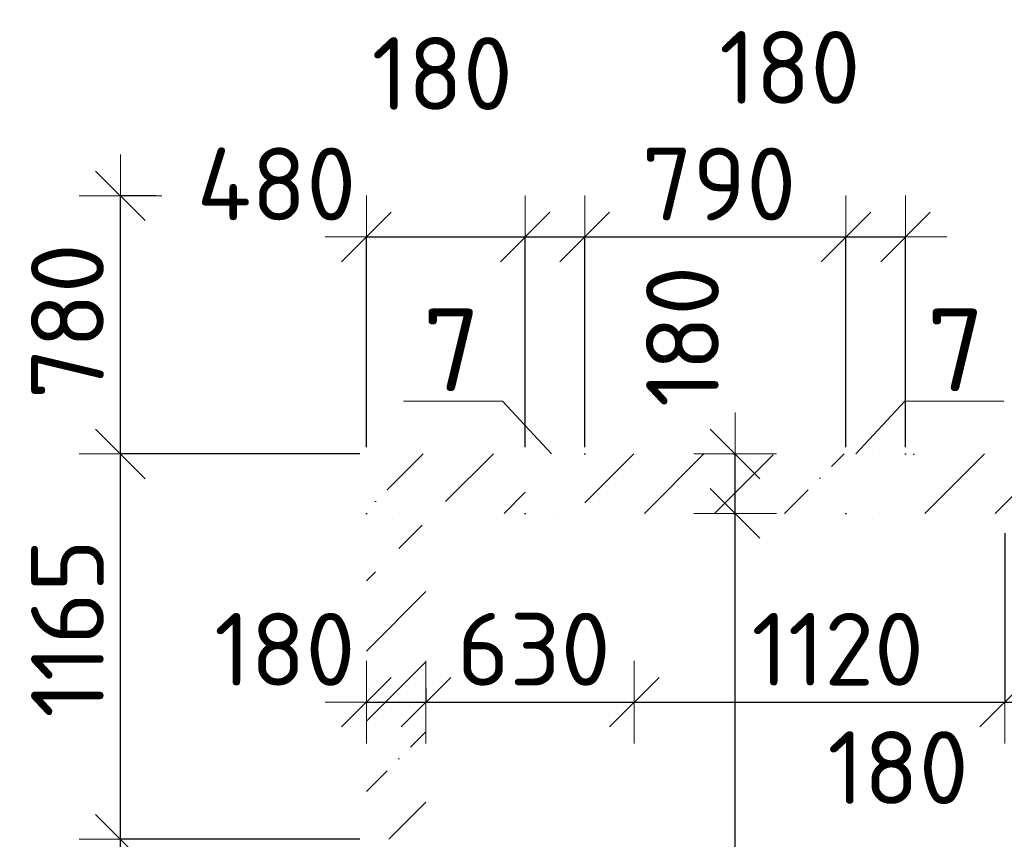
# Model space of a CAD drawing. Header units: millimetres. Extents: x 24002 to 102045, y -250 to 61883.
# Tile 5 of 31: x 33962 to 36939, y 11955 to 14432. Entities that reach past the tile are written whole.
import ezdxf

# ---------------------------------------------------------------- set-up
doc = ezdxf.new("R2010")
doc.units = ezdxf.units.MM
doc.header["$PDMODE"] = 65
doc.linetypes.add('______9', pattern=[100, 0, -100])
for name, color, linetype, lineweight in [('Standard', 7, 'Continuous', 25), ('Ограждение_ 2D надпись', 7, 'Continuous', 13), ('Размерная линия_ общее', 7, 'Continuous', 13), ('Стена_ общее', 7, 'Continuous', 35)]:
    doc.layers.add(name, color=color, linetype=linetype, lineweight=lineweight)
doc.styles.add('ISOCPEUR', font='ISOCPEUR')
doc.dimstyles.new('DIMSTYLE_12', dxfattribs={"dimtxt": 220, "dimasz": 250, "dimexe": 0, "dimexo": 0, "dimgap": 110, "dimtad": 2, "dimdec": 0, "dimrnd": 5, "dimzin": 12, "dimdsep": 46, "dimtxsty": 'ISOCPEUR', "dimblk1": 'ALL_ML_STRICH', "dimblk2": 'ALL_ML_STRICH', "dimsah": 1, "dimcen": 0, "dimclrd": 7, "dimclre": 256, "dimclrt": 7, "dimadec": 0, "dimazin": 0, "dimtfac": 1, "dimtdec": 0, "dimtix": 1, "dimtmove": 2, "dimatfit": 3, "dimfxl": 0, "dimtzin": 0, "dimlwd": 0, "dimlwe": -3, "dimarcsym": 0})
doc.dimstyles.new('DIMSTYLE_13', dxfattribs={"dimtxt": 220, "dimasz": 250, "dimexe": 0, "dimexo": 0, "dimgap": 110, "dimtad": 0, "dimdec": 0, "dimrnd": 5, "dimzin": 12, "dimdsep": 46, "dimtxsty": 'ISOCPEUR', "dimblk1": 'ALL_ML_STRICH', "dimblk2": 'ALL_ML_STRICH', "dimsah": 1, "dimcen": 0, "dimclrd": 7, "dimclre": 256, "dimclrt": 7, "dimadec": 0, "dimazin": 0, "dimtfac": 1, "dimtdec": 0, "dimtix": 1, "dimtmove": 2, "dimatfit": 3, "dimfxl": 0, "dimtvp": 1.2, "dimtzin": 0, "dimlwd": 0, "dimlwe": -3, "dimarcsym": 0})
doc.dimstyles.new('DIMSTYLE_9', dxfattribs={"dimtxt": 220, "dimasz": 250, "dimexe": 0, "dimexo": 0, "dimgap": 110, "dimtad": 2, "dimdec": 0, "dimrnd": 5, "dimzin": 12, "dimdsep": 46, "dimtxsty": 'ISOCPEUR', "dimblk1": 'ALL_ML_STRICH', "dimblk2": 'ALL_ML_STRICH', "dimsah": 1, "dimcen": 0, "dimclrd": 7, "dimclre": 256, "dimclrt": 7, "dimadec": 0, "dimazin": 0, "dimtfac": 1, "dimtdec": 0, "dimtix": 1, "dimtmove": 2, "dimatfit": 3, "dimfxl": 0, "dimtvp": 1.2, "dimtzin": 0, "dimlwd": 0, "dimlwe": -3, "dimarcsym": 0})
pattern_1 = [(45, (0, 0), (-212.132, 212.132), [400, -50, 0, -50]), (45, (-106.07, 106.07), (-212.132, 212.132), [800, -100, 100, -100])]

# ---------------------------------------------------------------- blocks, each defined once
blk = doc.blocks.new('ALL_ML_STRICH')
at = {"color": 0, "linetype": 'ByBlock', "lineweight": -2}
for p, q in [((0, -0.5), (0, 0.5)), ((-0.3, -0.3), (0.3, 0.3)), ((-1, 0), (0.5, 0))]:
    blk.add_line(p, q, dxfattribs=at)
blk = doc.blocks.new('*D182')
at = {"layer": 'DEFPOINTS', "color": 7, "linetype": 'Continuous', "lineweight": 13, "transparency": 33554687}
for p in [(35190, 12415.9), (35010, 12407.7), (35010, 12369.5)]:
    blk.add_point(p, dxfattribs=at)
at = {"layer": 'Размерная линия_ общее', "color": 253, "linetype": 'Continuous', "lineweight": -2, "true_color": 0xa0a0a0, "transparency": 33554687}
for p, q in [((35190, 12411.8), (35190, 12369.5)), ((35010, 12369.5), (35010, 12369.5))]:
    blk.add_line(p, q, dxfattribs=at)
at = {"layer": 'Размерная линия_ общее', "color": 7, "linetype": 'Continuous', "lineweight": -2, "transparency": 33554687}
blk.add_line((35010, 12369.5), (35190, 12369.5), dxfattribs=at)
at = {"layer": 'Размерная линия_ общее', "color": 7, "linetype": 'Continuous', "lineweight": 13, "transparency": 33554687, "xscale": 250, "yscale": 250, "zscale": 250, "rotation": 180}
blk.add_blockref('ALL_ML_STRICH', (35010, 12369.5), dxfattribs=at)
at = {"layer": 'Размерная линия_ общее', "color": 7, "linetype": 'Continuous', "lineweight": 13, "transparency": 33554687, "xscale": 250, "yscale": 250, "zscale": 250}
blk.add_blockref('ALL_ML_STRICH', (35190, 12369.5), dxfattribs=at)
at = {"layer": 'Размерная линия_ общее', "color": 7, "linetype": 'Continuous', "lineweight": 13, "transparency": 33554687, "insert": (34763.1, 12529.2), "char_height": 220, "width": 660, "attachment_point": 5, "style": 'ISOCPEUR'}
blk.add_mtext('\\A1;{180}', dxfattribs=at)
blk = doc.blocks.new('*D183')
at = {"layer": 'DEFPOINTS', "color": 7, "linetype": 'Continuous', "lineweight": 13, "transparency": 33554687}
for p in [(35190, 12415.9), (35820, 12389.9), (35190, 12369.5)]:
    blk.add_point(p, dxfattribs=at)
at = {"layer": 'Размерная линия_ общее', "color": 253, "linetype": 'Continuous', "lineweight": -2, "true_color": 0xa0a0a0, "transparency": 33554687}
for p, q in [((35190, 12411.8), (35190, 12369.5)), ((35820, 12369.5), (35820, 12369.5))]:
    blk.add_line(p, q, dxfattribs=at)
at = {"layer": 'Размерная линия_ общее', "color": 7, "linetype": 'Continuous', "lineweight": -2, "transparency": 33554687}
blk.add_line((35190, 12369.5), (35820, 12369.5), dxfattribs=at)
at = {"layer": 'Размерная линия_ общее', "color": 7, "linetype": 'Continuous', "lineweight": 13, "transparency": 33554687, "xscale": 250, "yscale": 250, "zscale": 250, "rotation": 180}
blk.add_blockref('ALL_ML_STRICH', (35190, 12369.5), dxfattribs=at)
at = {"layer": 'Размерная линия_ общее', "color": 7, "linetype": 'Continuous', "lineweight": 13, "transparency": 33554687, "xscale": 250, "yscale": 250, "zscale": 250}
blk.add_blockref('ALL_ML_STRICH', (35820, 12369.5), dxfattribs=at)
at = {"layer": 'Размерная линия_ общее', "color": 7, "linetype": 'Continuous', "lineweight": 13, "transparency": 33554687, "insert": (35516, 12529.5), "char_height": 220, "width": 660, "attachment_point": 5, "style": 'ISOCPEUR'}
blk.add_mtext('\\A1;{630}', dxfattribs=at)
blk = doc.blocks.new('*D184')
at = {"layer": 'DEFPOINTS', "color": 7, "linetype": 'Continuous', "lineweight": 13, "transparency": 33554687}
for p in [(36940, 12900), (35820, 12389.9), (35820, 12369.5)]:
    blk.add_point(p, dxfattribs=at)
at = {"layer": 'Размерная линия_ общее', "color": 253, "linetype": 'Continuous', "lineweight": -2, "true_color": 0xa0a0a0, "transparency": 33554687}
for p, q in [((36940, 12880), (36940, 12369.5)), ((35820, 12369.5), (35820, 12369.5))]:
    blk.add_line(p, q, dxfattribs=at)
at = {"layer": 'Размерная линия_ общее', "color": 7, "linetype": 'Continuous', "lineweight": -2, "transparency": 33554687}
blk.add_line((35820, 12369.5), (36940, 12369.5), dxfattribs=at)
at = {"layer": 'Размерная линия_ общее', "color": 7, "linetype": 'Continuous', "lineweight": 13, "transparency": 33554687, "xscale": 250, "yscale": 250, "zscale": 250, "rotation": 180}
blk.add_blockref('ALL_ML_STRICH', (35820, 12369.5), dxfattribs=at)
at = {"layer": 'Размерная линия_ общее', "color": 7, "linetype": 'Continuous', "lineweight": 13, "transparency": 33554687, "xscale": 250, "yscale": 250, "zscale": 250}
blk.add_blockref('ALL_ML_STRICH', (36940, 12369.5), dxfattribs=at)
at = {"layer": 'Размерная линия_ общее', "color": 7, "linetype": 'Continuous', "lineweight": 13, "transparency": 33554687, "insert": (36435, 12529.5), "char_height": 220, "width": 880, "attachment_point": 5, "style": 'ISOCPEUR'}
blk.add_mtext('\\A1;{1120}', dxfattribs=at)
blk = doc.blocks.new('*D185')
at = {"layer": 'DEFPOINTS', "color": 7, "linetype": 'Continuous', "lineweight": 13, "transparency": 33554687}
for p in [(36940, 12900), (37120, 12900), (36940, 12369.5)]:
    blk.add_point(p, dxfattribs=at)
at = {"layer": 'Размерная линия_ общее', "color": 253, "linetype": 'Continuous', "lineweight": -2, "true_color": 0xa0a0a0, "transparency": 33554687}
for p, q in [((36940, 12880), (36940, 12369.5)), ((37120, 12880), (37120, 12369.5))]:
    blk.add_line(p, q, dxfattribs=at)
at = {"layer": 'Размерная линия_ общее', "color": 7, "linetype": 'Continuous', "lineweight": -2, "transparency": 33554687}
blk.add_line((36940, 12369.5), (37120, 12369.5), dxfattribs=at)
at = {"layer": 'Размерная линия_ общее', "color": 7, "linetype": 'Continuous', "lineweight": 13, "transparency": 33554687, "xscale": 250, "yscale": 250, "zscale": 250, "rotation": 180}
blk.add_blockref('ALL_ML_STRICH', (36940, 12369.5), dxfattribs=at)
at = {"layer": 'Размерная линия_ общее', "color": 7, "linetype": 'Continuous', "lineweight": 13, "transparency": 33554687, "xscale": 250, "yscale": 250, "zscale": 250}
blk.add_blockref('ALL_ML_STRICH', (37120, 12369.5), dxfattribs=at)
at = {"layer": 'Размерная линия_ общее', "color": 7, "linetype": 'Continuous', "lineweight": 13, "transparency": 33554687, "insert": (36617.6, 12171.6), "char_height": 220, "width": 660, "attachment_point": 5, "style": 'ISOCPEUR'}
blk.add_mtext('\\A1;{180}', dxfattribs=at)
blk = doc.blocks.new('*D203')
at = {"layer": 'DEFPOINTS', "color": 7, "linetype": 'Continuous', "lineweight": 13, "transparency": 33554687}
for p in [(36100.4, 12940), (36100.4, 10280), (36124.5, 10280)]:
    blk.add_point(p, dxfattribs=at)
at = {"layer": 'Размерная линия_ общее', "color": 253, "linetype": 'Continuous', "lineweight": -2, "true_color": 0xa0a0a0, "transparency": 33554687}
for p, q in [((36120.4, 12940), (36124.5, 12940)), ((36120.4, 10280), (36124.5, 10280))]:
    blk.add_line(p, q, dxfattribs=at)
at = {"layer": 'Размерная линия_ общее', "color": 7, "linetype": 'Continuous', "lineweight": -2, "transparency": 33554687}
blk.add_line((36124.5, 10280), (36124.5, 12940), dxfattribs=at)
at = {"layer": 'Размерная линия_ общее', "color": 7, "linetype": 'Continuous', "lineweight": 13, "transparency": 33554687, "xscale": 250, "yscale": 250, "zscale": 250}
for p, rotation in [((36124.5, 12940), 90), ((36124.5, 10280), 270)]:
    blk.add_blockref('ALL_ML_STRICH', p, dxfattribs=dict(at, rotation=rotation))
at = {"layer": 'Размерная линия_ общее', "color": 7, "linetype": 'Continuous', "lineweight": 13, "transparency": 33554687, "insert": (35964.5, 11621), "char_height": 220, "width": 880, "attachment_point": 5, "rotation": 90, "style": 'ISOCPEUR'}
blk.add_mtext('\\A1;{2660}', dxfattribs=at)
blk = doc.blocks.new('*D204')
at = {"layer": 'DEFPOINTS', "color": 7, "linetype": 'Continuous', "lineweight": 13, "transparency": 33554687}
for p in [(36100.4, 13120), (36100.4, 12940), (36124.5, 12940)]:
    blk.add_point(p, dxfattribs=at)
at = {"layer": 'Размерная линия_ общее', "color": 253, "linetype": 'Continuous', "lineweight": -2, "true_color": 0xa0a0a0, "transparency": 33554687}
for p, q in [((36120.4, 13120), (36124.5, 13120)), ((36120.4, 12940), (36124.5, 12940))]:
    blk.add_line(p, q, dxfattribs=at)
at = {"layer": 'Размерная линия_ общее', "color": 7, "linetype": 'Continuous', "lineweight": -2, "transparency": 33554687}
blk.add_line((36124.5, 12940), (36124.5, 13120), dxfattribs=at)
at = {"layer": 'Размерная линия_ общее', "color": 7, "linetype": 'Continuous', "lineweight": 13, "transparency": 33554687, "xscale": 250, "yscale": 250, "zscale": 250}
for p, rotation in [((36124.5, 13120), 90), ((36124.5, 12940), 270)]:
    blk.add_blockref('ALL_ML_STRICH', p, dxfattribs=dict(at, rotation=rotation))
at = {"layer": 'Размерная линия_ общее', "color": 7, "linetype": 'Continuous', "lineweight": 13, "transparency": 33554687, "insert": (35965.7, 13474.8), "char_height": 220, "width": 660, "attachment_point": 5, "rotation": 90, "style": 'ISOCPEUR'}
blk.add_mtext('\\A1;{180}', dxfattribs=at)
blk = doc.blocks.new('*D224')
at = {"layer": 'DEFPOINTS', "color": 7, "linetype": 'Continuous', "lineweight": 13, "transparency": 33554687}
for p in [(35010, 13775.7), (35010, 13120), (35490, 13120)]:
    blk.add_point(p, dxfattribs=at)
at = {"layer": 'Размерная линия_ общее', "color": 253, "linetype": 'Continuous', "lineweight": -2, "true_color": 0xa0a0a0, "transparency": 33554687}
for p, q in [((35010, 13140), (35010, 13775.7)), ((35490, 13140), (35490, 13775.7))]:
    blk.add_line(p, q, dxfattribs=at)
at = {"layer": 'Размерная линия_ общее', "color": 7, "linetype": 'Continuous', "lineweight": -2, "transparency": 33554687}
blk.add_line((35010, 13775.7), (35490, 13775.7), dxfattribs=at)
at = {"layer": 'Размерная линия_ общее', "color": 7, "linetype": 'Continuous', "lineweight": 13, "transparency": 33554687, "xscale": 250, "yscale": 250, "zscale": 250, "rotation": 180}
blk.add_blockref('ALL_ML_STRICH', (35010, 13775.7), dxfattribs=at)
at = {"layer": 'Размерная линия_ общее', "color": 7, "linetype": 'Continuous', "lineweight": 13, "transparency": 33554687, "xscale": 250, "yscale": 250, "zscale": 250}
blk.add_blockref('ALL_ML_STRICH', (35490, 13775.7), dxfattribs=at)
at = {"layer": 'Размерная линия_ общее', "color": 7, "linetype": 'Continuous', "lineweight": 13, "transparency": 33554687, "insert": (34737.9, 13935.7), "char_height": 220, "width": 660, "attachment_point": 5, "style": 'ISOCPEUR'}
blk.add_mtext('\\A1;{480}', dxfattribs=at)
blk = doc.blocks.new('*D225')
at = {"layer": 'DEFPOINTS', "color": 7, "linetype": 'Continuous', "lineweight": 13, "transparency": 33554687}
for p in [(35490, 13775.7), (35490, 13120), (35670, 13120)]:
    blk.add_point(p, dxfattribs=at)
at = {"layer": 'Размерная линия_ общее', "color": 253, "linetype": 'Continuous', "lineweight": -2, "true_color": 0xa0a0a0, "transparency": 33554687}
for p, q in [((35490, 13140), (35490, 13775.7)), ((35670, 13140), (35670, 13775.7))]:
    blk.add_line(p, q, dxfattribs=at)
at = {"layer": 'Размерная линия_ общее', "color": 7, "linetype": 'Continuous', "lineweight": -2, "transparency": 33554687}
blk.add_line((35490, 13775.7), (35670, 13775.7), dxfattribs=at)
at = {"layer": 'Размерная линия_ общее', "color": 7, "linetype": 'Continuous', "lineweight": 13, "transparency": 33554687, "xscale": 250, "yscale": 250, "zscale": 250, "rotation": 180}
blk.add_blockref('ALL_ML_STRICH', (35490, 13775.7), dxfattribs=at)
at = {"layer": 'Размерная линия_ общее', "color": 7, "linetype": 'Continuous', "lineweight": 13, "transparency": 33554687, "xscale": 250, "yscale": 250, "zscale": 250}
blk.add_blockref('ALL_ML_STRICH', (35670, 13775.7), dxfattribs=at)
at = {"layer": 'Размерная линия_ общее', "color": 7, "linetype": 'Continuous', "lineweight": 13, "transparency": 33554687, "insert": (35239.1, 14269.6), "char_height": 220, "width": 660, "attachment_point": 5, "style": 'ISOCPEUR'}
blk.add_mtext('\\A1;{180}', dxfattribs=at)
blk = doc.blocks.new('*D226')
at = {"layer": 'DEFPOINTS', "color": 7, "linetype": 'Continuous', "lineweight": 13, "transparency": 33554687}
for p in [(35670, 13775.7), (35670, 13120), (36460, 13120)]:
    blk.add_point(p, dxfattribs=at)
at = {"layer": 'Размерная линия_ общее', "color": 253, "linetype": 'Continuous', "lineweight": -2, "true_color": 0xa0a0a0, "transparency": 33554687}
for p, q in [((35670, 13140), (35670, 13775.7)), ((36460, 13140), (36460, 13775.7))]:
    blk.add_line(p, q, dxfattribs=at)
at = {"layer": 'Размерная линия_ общее', "color": 7, "linetype": 'Continuous', "lineweight": -2, "transparency": 33554687}
blk.add_line((35670, 13775.7), (36460, 13775.7), dxfattribs=at)
at = {"layer": 'Размерная линия_ общее', "color": 7, "linetype": 'Continuous', "lineweight": 13, "transparency": 33554687, "xscale": 250, "yscale": 250, "zscale": 250, "rotation": 180}
blk.add_blockref('ALL_ML_STRICH', (35670, 13775.7), dxfattribs=at)
at = {"layer": 'Размерная линия_ общее', "color": 7, "linetype": 'Continuous', "lineweight": 13, "transparency": 33554687, "xscale": 250, "yscale": 250, "zscale": 250}
blk.add_blockref('ALL_ML_STRICH', (36460, 13775.7), dxfattribs=at)
at = {"layer": 'Размерная линия_ общее', "color": 7, "linetype": 'Continuous', "lineweight": 13, "transparency": 33554687, "insert": (36076, 13935.7), "char_height": 220, "width": 660, "attachment_point": 5, "style": 'ISOCPEUR'}
blk.add_mtext('\\A1;{790}', dxfattribs=at)
blk = doc.blocks.new('*D227')
at = {"layer": 'DEFPOINTS', "color": 7, "linetype": 'Continuous', "lineweight": 13, "transparency": 33554687}
for p in [(36460, 13775.7), (36460, 13120), (36640, 13120)]:
    blk.add_point(p, dxfattribs=at)
at = {"layer": 'Размерная линия_ общее', "color": 253, "linetype": 'Continuous', "lineweight": -2, "true_color": 0xa0a0a0, "transparency": 33554687}
for p, q in [((36460, 13140), (36460, 13775.7)), ((36640, 13140), (36640, 13775.7))]:
    blk.add_line(p, q, dxfattribs=at)
at = {"layer": 'Размерная линия_ общее', "color": 7, "linetype": 'Continuous', "lineweight": -2, "transparency": 33554687}
blk.add_line((36460, 13775.7), (36640, 13775.7), dxfattribs=at)
at = {"layer": 'Размерная линия_ общее', "color": 7, "linetype": 'Continuous', "lineweight": 13, "transparency": 33554687, "xscale": 250, "yscale": 250, "zscale": 250, "rotation": 180}
blk.add_blockref('ALL_ML_STRICH', (36460, 13775.7), dxfattribs=at)
at = {"layer": 'Размерная линия_ общее', "color": 7, "linetype": 'Continuous', "lineweight": 13, "transparency": 33554687, "xscale": 250, "yscale": 250, "zscale": 250}
blk.add_blockref('ALL_ML_STRICH', (36640, 13775.7), dxfattribs=at)
at = {"layer": 'Размерная линия_ общее', "color": 7, "linetype": 'Continuous', "lineweight": 13, "transparency": 33554687, "insert": (36290.2, 14288), "char_height": 220, "width": 660, "attachment_point": 5, "style": 'ISOCPEUR'}
blk.add_mtext('\\A1;{180}', dxfattribs=at)
blk = doc.blocks.new('*D232')
at = {"layer": 'DEFPOINTS', "color": 7, "linetype": 'Continuous', "lineweight": 13, "transparency": 33554687}
for p in [(35010, 11955), (34266, 10555), (35010, 10555)]:
    blk.add_point(p, dxfattribs=at)
at = {"layer": 'Размерная линия_ общее', "color": 253, "linetype": 'Continuous', "lineweight": -2, "true_color": 0xa0a0a0, "transparency": 33554687}
for p, q in [((34990, 11955), (34266, 11955)), ((34990, 10555), (34266, 10555))]:
    blk.add_line(p, q, dxfattribs=at)
at = {"layer": 'Размерная линия_ общее', "color": 7, "linetype": 'Continuous', "lineweight": -2, "transparency": 33554687}
blk.add_line((34266, 10555), (34266, 11955), dxfattribs=at)
at = {"layer": 'Размерная линия_ общее', "color": 7, "linetype": 'Continuous', "lineweight": 13, "transparency": 33554687, "xscale": 250, "yscale": 250, "zscale": 250}
for p, rotation in [((34266, 11955), 90), ((34266, 10555), 270)]:
    blk.add_blockref('ALL_ML_STRICH', p, dxfattribs=dict(at, rotation=rotation))
at = {"layer": 'Размерная линия_ общее', "color": 7, "linetype": 'Continuous', "lineweight": 13, "transparency": 33554687, "insert": (34106, 11277), "char_height": 220, "width": 880, "attachment_point": 5, "rotation": 90, "style": 'ISOCPEUR'}
blk.add_mtext('\\A1;{1400}', dxfattribs=at)
blk = doc.blocks.new('*D233')
at = {"layer": 'DEFPOINTS', "color": 7, "linetype": 'Continuous', "lineweight": 13, "transparency": 33554687}
for p in [(35010, 13120), (34266, 11955), (35010, 11955)]:
    blk.add_point(p, dxfattribs=at)
at = {"layer": 'Размерная линия_ общее', "color": 253, "linetype": 'Continuous', "lineweight": -2, "true_color": 0xa0a0a0, "transparency": 33554687}
for p, q in [((34990, 13120), (34266, 13120)), ((34990, 11955), (34266, 11955))]:
    blk.add_line(p, q, dxfattribs=at)
at = {"layer": 'Размерная линия_ общее', "color": 7, "linetype": 'Continuous', "lineweight": -2, "transparency": 33554687}
blk.add_line((34266, 11955), (34266, 13120), dxfattribs=at)
at = {"layer": 'Размерная линия_ общее', "color": 7, "linetype": 'Continuous', "lineweight": 13, "transparency": 33554687, "xscale": 250, "yscale": 250, "zscale": 250}
for p, rotation in [((34266, 13120), 90), ((34266, 11955), 270)]:
    blk.add_blockref('ALL_ML_STRICH', p, dxfattribs=dict(at, rotation=rotation))
at = {"layer": 'Размерная линия_ общее', "color": 7, "linetype": 'Continuous', "lineweight": 13, "transparency": 33554687, "insert": (34106, 12592.5), "char_height": 220, "width": 880, "attachment_point": 5, "rotation": 90, "style": 'ISOCPEUR'}
blk.add_mtext('\\A1;{1165}', dxfattribs=at)
blk = doc.blocks.new('*D234')
at = {"layer": 'DEFPOINTS', "color": 7, "linetype": 'Continuous', "lineweight": 13, "transparency": 33554687}
for p in [(34392.6, 13900), (34266, 13120), (35010, 13120)]:
    blk.add_point(p, dxfattribs=at)
at = {"layer": 'Размерная линия_ общее', "color": 253, "linetype": 'Continuous', "lineweight": -2, "true_color": 0xa0a0a0, "transparency": 33554687}
for p, q in [((34372.6, 13900), (34266, 13900)), ((34990, 13120), (34266, 13120))]:
    blk.add_line(p, q, dxfattribs=at)
at = {"layer": 'Размерная линия_ общее', "color": 7, "linetype": 'Continuous', "lineweight": -2, "transparency": 33554687}
blk.add_line((34266, 13120), (34266, 13900), dxfattribs=at)
at = {"layer": 'Размерная линия_ общее', "color": 7, "linetype": 'Continuous', "lineweight": 13, "transparency": 33554687, "xscale": 250, "yscale": 250, "zscale": 250}
for p, rotation in [((34266, 13900), 90), ((34266, 13120), 270)]:
    blk.add_blockref('ALL_ML_STRICH', p, dxfattribs=dict(at, rotation=rotation))
at = {"layer": 'Размерная линия_ общее', "color": 7, "linetype": 'Continuous', "lineweight": 13, "transparency": 33554687, "insert": (34106, 13521), "char_height": 220, "width": 660, "attachment_point": 5, "rotation": 90, "style": 'ISOCPEUR'}
blk.add_mtext('\\A1;{780}', dxfattribs=at)

msp = doc.modelspace()

# ---------------------------------------------------------------- hatches: boundary and pattern name
at = {"layer": 'Стена_ общее', "linetype": 'Continuous', "lineweight": 18, "transparency": 33554687}
h = msp.add_hatch(dxfattribs=at)
h.set_pattern_fill('__________539', scale=100, style=0, pattern_type=2)
h.set_pattern_definition(pattern_1)
h.paths.add_polyline_path([(35010, 12940), (35490, 12940), (35490, 13120), (35010, 13120)], flags=0)
h = msp.add_hatch(dxfattribs=at)
h.set_pattern_fill('__________539', scale=100, style=0, pattern_type=2)
h.set_pattern_definition(pattern_1)
h.paths.add_polyline_path([(35670, 12940), (36460, 12940), (36460, 13120), (35670, 13120)], flags=0)
h = msp.add_hatch(dxfattribs=at)
h.set_pattern_fill('__________539', scale=100, style=0, pattern_type=2)
h.set_pattern_definition(pattern_1)
h.paths.add_polyline_path([(36640, 13120), (36640, 12940), (37120, 12940), (37120, 13045), (36940, 13045), (36940, 13120)], flags=0)
h = msp.add_hatch(dxfattribs=at)
h.set_pattern_fill('__________539', scale=100, style=0, pattern_type=2)
h.set_pattern_definition(pattern_1)
h.paths.add_polyline_path([(35190, 11955), (35190, 12940), (35010, 12940), (35010, 11955)], flags=0)

# ---------------------------------------------------------------- linework, layer by layer
at = {"layer": 'Ограждение_ 2D надпись', "color": 7, "linetype": 'Continuous', "lineweight": 13, "transparency": 33554687}
for points in [[(35569.6, 13120), (35421.8, 13278.9), (35121.8, 13278.9)], [(36489.6, 13120), (36637.5, 13278.9), (36937.5, 13278.9)]]:
    msp.add_lwpolyline(points, dxfattribs=at)
at = {"layer": 'Стена_ общее', "color": 7, "linetype": '______9', "lineweight": -3, "transparency": 33554687}
for p, q in [((35670, 13120), (35490, 13120)), ((35670, 13120), (35490, 13120)), ((36640, 13120), (36460, 13120)), ((36640, 13120), (36460, 13120)), ((35010, 12940), (35190, 12940)), ((35490, 12940), (35670, 12940)), ((35490, 12940), (35670, 12940)), ((36460, 12940), (36640, 12940)), ((36460, 12940), (36640, 12940))]:
    msp.add_line(p, q, dxfattribs=at)

# ---------------------------------------------------------------- texts
at = {"layer": 'Standard', "color": 7, "linetype": 'Continuous', "lineweight": 13, "transparency": 33554687, "char_height": 250, "width": 272.222, "attachment_point": 4, "style": 'ISOCPEUR'}
for insert in [(35179.9, 13434.6), (36704.4, 13434.6)]:
    msp.add_mtext('\\A1;{\\fISOCPEUR|i0|b0;\\H250.000000;\\W1.000000;\\C7;7}\\P', dxfattribs=dict(at, insert=insert))

# ---------------------------------------------------------------- dimensions: what is measured, and where the dimension line sits
at = {"layer": 'Размерная линия_ общее', "color": 7, "linetype": 'Continuous', "lineweight": 13, "transparency": 33554687}
for base, p1, p2, dimstyle, picture, middle in [((35670, 13775.7), (35490, 13140), (35670, 13140), 'DIMSTYLE_9', '*D225', (35239.1, 14269.6)), ((36640, 13775.7), (36460, 13140), (36640, 13140), 'DIMSTYLE_9', '*D227', (36290.2, 14288)), ((35490, 13775.7), (35010, 13140), (35490, 13140), 'DIMSTYLE_9', '*D224', (34737.9, 13935.7)), ((36460, 13775.7), (35670, 13140), (36460, 13140), 'DIMSTYLE_12', '*D226', (36076, 13935.7)), ((36940, 12369.5), (35820, 12369.5), (36940, 12880), 'DIMSTYLE_12', '*D184', (36435, 12529.5)), ((37120, 12369.5), (36940, 12880), (37120, 12880), 'DIMSTYLE_13', '*D185', (36617.6, 12171.6)), ((35190, 12369.5), (35010, 12369.5), (35190, 12411.8), 'DIMSTYLE_9', '*D182', (34763.1, 12529.2)), ((35820, 12369.5), (35190, 12411.8), (35820, 12369.5), 'DIMSTYLE_9', '*D183', (35516, 12529.5))]:
    dim = msp.add_linear_dim(base=base, p1=p1, p2=p2, dimstyle=dimstyle, override={"dimpost": '<>', "dimclrd": 7, "dimclre": 253, "dimclrt": 7, "dimlwd": 0, "dimlwe": 65533}, dxfattribs=at)
    dim.commit()
    dim.dimension.update_dxf_attribs({"geometry": picture, "text_midpoint": middle, "dimtype": 160})
for base, p1, p2, dimstyle, picture, middle in [((34266, 13900), (34990, 13120), (34372.6, 13900), 'DIMSTYLE_12', '*D234', (34106, 13521)), ((36124.5, 13120), (36120.4, 12940), (36120.4, 13120), 'DIMSTYLE_9', '*D204', (35965.7, 13474.8)), ((34266, 13120), (34990, 11955), (34990, 13120), 'DIMSTYLE_12', '*D233', (34106, 12592.5)), ((36124.5, 12940), (36120.4, 10280), (36120.4, 12940), 'DIMSTYLE_12', '*D203', (35964.5, 11621)), ((34266, 11955), (34990, 10555), (34990, 11955), 'DIMSTYLE_12', '*D232', (34106, 11277))]:
    dim = msp.add_linear_dim(base=base, p1=p1, p2=p2, angle=90, dimstyle=dimstyle, override={"dimpost": '<>', "dimclrd": 7, "dimclre": 253, "dimclrt": 7, "dimlwd": 0, "dimlwe": 65533}, dxfattribs=at)
    dim.commit()
    dim.dimension.update_dxf_attribs({"geometry": picture, "text_midpoint": middle, "dimtype": 160})

doc.saveas('drawing.dxf')
